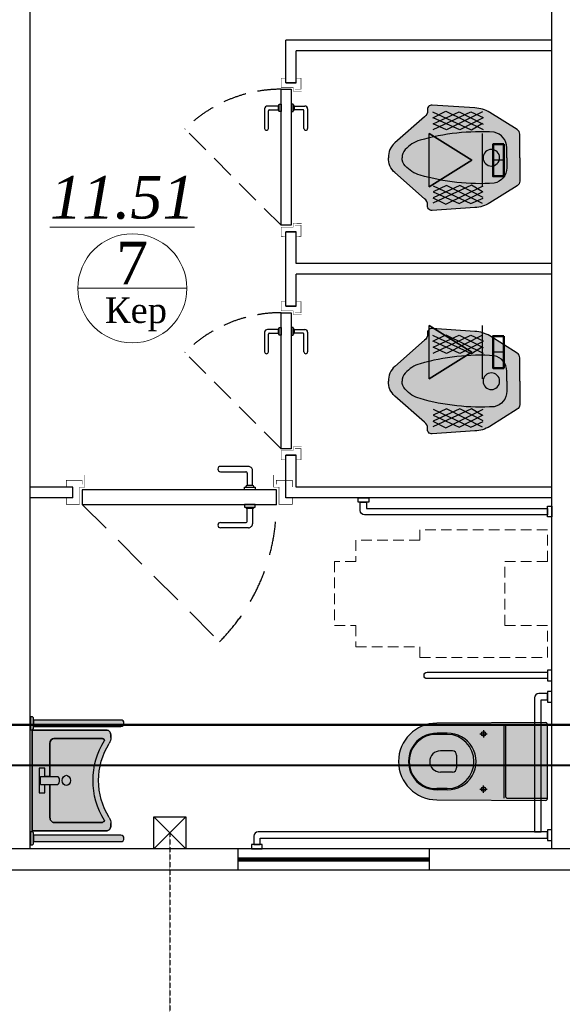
# Model space of a CAD drawing. Extents: x 4114239 to 5838486, y 780458 to 1383318.
# Tile 215 of 231: x 4566615 to 4569165, y 1314434 to 1319061. Entities that reach past the tile are written whole.
import ezdxf

# ---------------------------------------------------------------- set-up
doc = ezdxf.new("R2010")
doc.units = 0
doc.header["$MEASUREMENT"] = 0
for name, pattern in [('ACAD_ISO04W100', [30, 24, -3, 0, -3]), ('ACAD_ISO10W100', [18, 12, -3, 0, -3]), ('Beruniy Xref$0$DASHED', [19.049999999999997, 12.7, -6.349999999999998]), ('DASHED', [0.75, 0.5, -0.25])]:
    doc.linetypes.add(name, pattern=pattern)
for name, color, linetype, lineweight in [('.', 7, 'Continuous', 15), ('100_FURNITURE', 15, 'Continuous', 20), ('_0', 7, 'Continuous', 15), ('Основные', 160, 'Continuous', 40), ('Сантехника', 5, 'Continuous', 13), ('Стены', 5, 'Continuous', 30)]:
    doc.layers.add(name, color=color, linetype=linetype, lineweight=lineweight)
doc.layers.add('Vozduhovod', color=7, linetype='Continuous', lineweight=50, true_color=0x168d87)
for name, color, linetype in [('Аксонометрия', 7, 'Continuous'), ('Вытяжная', 5, 'Continuous'), ('Осевая линия', 7, 'ACAD_ISO04W100'), ('РАЗРЕЗ', 7, 'Continuous'), ('сан.техника', 146, 'Continuous')]:
    doc.layers.add(name, color=color, linetype=linetype)
doc.styles.add('TIEMS', font='times.ttf')
doc.styles.add('ГОСТ 250', font='isocpeui.ttf', dxfattribs={"height": 300})

# ---------------------------------------------------------------- blocks, each defined once
blk = doc.blocks.new('fffffffffffffffffffffffffffddddddddfz')
at = {"color": 0}
blk.add_lwpolyline([(3133299.413927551, 2648111.857663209), (3133449.413927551, 2648111.857663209), (3133449.413927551, 2647961.857663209), (3133299.413927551, 2647961.857663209)], close=True, dxfattribs=at)
for points in [[(3133449.413927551, 2648111.857663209), (3133299.413927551, 2647961.857663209)], [(3133449.413927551, 2647961.857663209), (3133299.413927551, 2648111.857663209)]]:
    blk.add_lwpolyline(points, dxfattribs=at)
blk = doc.blocks.new('gzgzvfzdv')
at = {"layer": '.', "linetype": 'ByBlock', "lineweight": 25, "true_color": 0xffffff}
h = blk.add_hatch(color=7, dxfattribs=at)
h.dxf.hatch_style = 1
edge = h.paths.add_edge_path()
edge.add_arc((-175.5672111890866, -7.000245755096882), 7.000000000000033, 90.00008020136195, 180.3219429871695)
edge.add_line((-182.5671006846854, -7.039578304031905), (-179.9992721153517, -520.0002519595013))
edge.add_arc((0.0007278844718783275, -519.9999999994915), 180, 180.000080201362, 360.000080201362)
edge.add_line((180.0007278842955, -519.9997480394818), (182.5671203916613, -7.039067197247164))
edge.add_arc((175.5672307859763, -6.99975424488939), 6.999999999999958, -0.321782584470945, 90.00008020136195)
edge.add_line((175.5672209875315, 0.0002457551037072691), (-175.5672209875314, -0.000245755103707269))
at = {"layer": 'сан.техника'}
for p, q in [((172.630262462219, -187.5026480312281), (172.6299999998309, 0.0002416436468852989)), ((-172.6297375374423, -187.5031313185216), (-172.6299999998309, -0.0002416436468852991)), ((-172.629712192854, -205.6092823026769), (172.6302878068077, -205.6087990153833)), ((-162.6297235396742, -197.5031173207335), (162.6302764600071, -197.5026620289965)), ((-146.9995800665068, -300.0002057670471), (-112.9995800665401, -300.0001581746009)), ((-129.9995562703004, -317.0001819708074), (-129.9996038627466, -283.0001819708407)), ((147.0004199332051, -299.999794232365), (113.0004199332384, -299.9998418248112)), ((130.0004437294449, -316.9998180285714), (130.0003961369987, -282.9998180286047)), ((-49.9993745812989, -446.7985822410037), (-49.99929598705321, -502.9462393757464)), ((-29.99940257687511, -426.7985542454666), (30.00059742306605, -426.7984702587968)), ((50.00062541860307, -446.7984422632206), (50.00070401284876, -502.9460993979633)), ((-132.629341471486, -470.4522601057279), (-132.629274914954, -518.0001856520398)), ((-127.6293414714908, -470.4522531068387), (-127.6292721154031, -520.0001786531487)), ((127.6306585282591, -470.4518957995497), (127.6307278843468, -519.9998213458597)), ((132.6306585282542, -470.4518888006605), (132.6307250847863, -517.9998143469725))]:
    blk.add_line(p, q, dxfattribs=at)
blk.add_lwpolyline([(-175.5672209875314, -0.000245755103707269, 0.4158598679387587), (-182.5671006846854, -7.039578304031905), (-179.9992721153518, -520.0002519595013, 1), (180.0007278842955, -519.9997480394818), (182.5671203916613, -7.039067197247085, 0.4158598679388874), (175.5672209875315, 0.0002457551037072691)], format="xyb", close=True, dxfattribs=at)
for centre in [(-129.9995800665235, -300.000181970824), (130.0004199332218, -299.9998180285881)]:
    blk.add_circle(centre, 9.999999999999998, dxfattribs=at)
for centre, radius, start, end in [((-162.6297375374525, -187.5031173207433), 9.999999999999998, 180.0000802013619, 270.000080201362), ((162.6302624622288, -187.5026620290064), 9.999999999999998, 270.000080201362, 8.020136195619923e-05), ((0.0006552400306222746, -468.1028777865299), 132.6508033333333, 358.9853400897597, 181.0148203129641), ((0.000662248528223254, -473.1097420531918), 127.6576676, 1.192990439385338, 178.8071699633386), ((-29.9993745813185, -446.798554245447), 20, 90.00008020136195, 180.0000802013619), ((30.00062541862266, -446.7984702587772), 20, 8.020136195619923e-05, 90.00008020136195), ((0.0007040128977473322, -502.9461693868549), 49.99999999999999, 180.0000802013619, 270.000080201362), ((0.0007040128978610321, -502.9461693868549), 49.99999999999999, 270.000080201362, 8.020136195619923e-05), ((0.0007283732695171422, -520.3491966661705), 132.6508033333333, 178.9853400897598, 1.014820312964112), ((0.0007311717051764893, -522.3483965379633), 127.6516034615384, 178.9459547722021, 1.054205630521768)]:
    blk.add_arc(centre, radius, start, end, dxfattribs=at)
blk = doc.blocks.new('sdfhshsggfsfda')
at = {"layer": '100_FURNITURE', "color": 252, "linetype": 'DASHED', "lineweight": 0, "ltscale": 100}
blk.add_lwpolyline([(-150.0000011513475, -1019.999999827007), (149.9999988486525, -1020.000000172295), (149.9999989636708, -920.0000001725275), (249.9999989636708, -920.0000002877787), (249.9999993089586, -620.0000002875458), (299.9999993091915, -620.000000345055), (300, -20.00000034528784), (149.9999999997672, -20.00000017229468), (149.9999997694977, -220.0000001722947), (-150.0000002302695, -219.9999998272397), (-150.0000000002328, -19.99999982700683), (-300, -19.99999965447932), (-300.0000006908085, -619.9999996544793), (-250.0000006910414, -619.9999997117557), (-250.0000010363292, -919.9999997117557), (-150.0000010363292, -919.9999998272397)], close=True, dxfattribs=at)
blk = doc.blocks.new('dfwsgdsfgsdfgfds')
at = {"layer": 'сан.техника'}
for points in [[(-1569.99999925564, -880.0000006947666, -0.4142135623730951), (-1589.99999925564, -900.0000006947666), (-1629.999999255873, -900.0000006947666), (-1629.999999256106, -870.0000006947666), (-1599.999999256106, -870.0000006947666), (-1599.999999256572, -20.00000069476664), (-1569.999999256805, -20.00000069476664), (-1569.99999925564, -880.0000006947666)], [(-730.0000007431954, -60.00000069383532, 0.4142135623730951), (-710.0000007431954, -80.00000069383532), (-80.00000074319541, -80.00000069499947), (-80.00000074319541, -50.00000069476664), (-700.0000007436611, -50.00000069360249), (-700.0000007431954, -20.00000069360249), (-730.0000007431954, -20.00000069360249), (-730.0000007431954, -60.00000069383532)], [(-80.00000074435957, -1380.000000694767, 0.4142135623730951), (-60.00000074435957, -1400.000000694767), (-20.00000074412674, -1400.000000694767), (-20.00000074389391, -1370.000000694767), (-50.00000074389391, -1370.000000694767), (-50.00000074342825, -20.00000069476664), (-80.00000074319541, -20.00000069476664), (-80.00000074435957, -1380.000000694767)]]:
    blk.add_lwpolyline(points, format="xyb", dxfattribs=at)
for points in [[(-1609.999999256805, -6.94766640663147e-07), (-1559.999999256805, -6.945338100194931e-07), (-1559.999999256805, -20.00000069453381), (-1609.999999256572, -20.00000069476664)], [(-790.0000007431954, -6.936024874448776e-07), (-840.0000007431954, -6.933696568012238e-07), (-840.0000007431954, -20.00000069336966), (-790.0000007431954, -20.00000069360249)], [(-690.0000007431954, -6.936024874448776e-07), (-740.0000007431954, -6.936024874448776e-07), (-740.0000007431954, -20.00000069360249), (-690.0000007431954, -20.00000069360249)], [(-40.00000074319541, -6.94766640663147e-07), (-90.00000074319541, -6.945338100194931e-07), (-90.00000074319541, -20.00000069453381), (-40.00000074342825, -20.00000069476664)], [(-1649.999999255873, -910.0000006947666), (-1649.999999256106, -860.0000006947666), (-1629.999999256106, -860.0000006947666), (-1629.999999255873, -910.0000006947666)], [(-7.441267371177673e-07, -1410.000000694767), (-7.438939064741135e-07, -1360.000000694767), (-20.00000074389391, -1360.000000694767), (-20.00000074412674, -1410.000000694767)]]:
    blk.add_lwpolyline(points, close=True, dxfattribs=at)
blk.add_lwpolyline([(-830.0000007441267, -585.0000006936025), (-830.0000007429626, -20.00000069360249), (-800.0000007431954, -20.00000069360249), (-800.0000007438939, -585.0000006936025, -0.414213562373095), (-815.0000007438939, -600.0000006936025), (-815.0000007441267, -600.0000006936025, -0.4142135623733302)], format="xyb", close=True, dxfattribs=at)
blk = doc.blocks.new('asdgagasdfds')
at = {"layer": '.', "linetype": 'ByBlock', "lineweight": 25, "true_color": 0xffffff}
h = blk.add_hatch(color=7, dxfattribs=at)
h.dxf.hatch_style = 1
edge = h.paths.add_edge_path()
edge.add_line((0, 0), (0, 110.1795711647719))
edge.add_arc((-25.8147996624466, 110.1795711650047), 25.8147996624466, 359.9999999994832, 418.0286092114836)
edge.add_line((-12.14597304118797, 132.0785907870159), (-141.0807424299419, 212.5564860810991))
edge.add_arc((-215.5507470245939, 93.2470429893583), 140.6432536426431, 418.0286092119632, 448.0897771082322)
edge.add_line((-210.8626147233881, 233.812138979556), (-411.1062492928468, 247.4764866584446))
edge.add_arc((-412.5825429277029, 225.8422008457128), 21.68459742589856, 446.096267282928, 551.103730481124)
edge.add_arc((-460.2287468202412, 216.4911656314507), 26.87055271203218, 298.2408080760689, 371.10373048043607, ccw=False)
edge.add_line((-447.5141832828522, 192.8191045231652), (-587.0779278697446, 69.83999257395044))
edge.add_arc((-527.4508908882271, 2.171813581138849), 90.19072007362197, 491.3854718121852, 541.3798291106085)
edge.add_arc((-527.4508908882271, -2.171813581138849), 90.19072007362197, 538.6201708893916, 588.6145281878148)
edge.add_line((-587.0779278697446, -69.83999257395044), (-447.5141832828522, -192.8191045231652))
edge.add_arc((-460.2287468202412, -216.4911656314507), 26.87055271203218, 348.89626951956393, 421.7591919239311, ccw=False)
edge.add_arc((-412.5825429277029, -225.8422008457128), 21.68459742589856, 528.8962695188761, 633.9037327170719)
edge.add_line((-411.1062492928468, -247.4764866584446), (-210.8626147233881, -233.812138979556))
edge.add_arc((-215.5507470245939, -93.2470429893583), 140.6432536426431, 271.9102228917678, 301.9713907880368)
edge.add_line((-141.0807424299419, -212.5564860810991), (-12.14597304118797, -132.0785907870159))
edge.add_arc((-25.8147996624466, -110.1795711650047), 25.8147996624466, 301.9713907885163, 360.0000000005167)
edge.add_line((0, -110.1795711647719), (0, 0))
at = {"layer": 'сан.техника'}
for p, q in [((-408.0722536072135, 188.2643162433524), (-347.3923636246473, 218.6295285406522)), ((-226.0325884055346, 129.0521544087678), (-408.0722536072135, 214.0747488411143)), ((-406.5552557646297, 132.0886799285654), (-230.5835771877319, 215.5930116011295)), ((-406.5552557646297, 159.4173667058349), (-285.1954805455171, 215.5930116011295)), ((-282.1614848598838, 130.5704171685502), (-406.5552557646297, 188.2643162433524)), ((-347.3923636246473, 218.6295285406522), (-171.4206850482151, 132.0886799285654)), ((-174.4546807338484, 215.5930116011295), (-344.3583726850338, 130.5704171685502)), ((-285.1954805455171, 215.5930116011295), (-171.4206850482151, 157.8991039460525)), ((-171.4206850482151, 186.7460620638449), (-282.1614848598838, 130.5704171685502)), ((-230.5835771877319, 215.5930116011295), (-171.4206850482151, 189.7825790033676)), ((-344.3583726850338, 130.5704171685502), (-406.5552557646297, 159.4173667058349)), ((-174.4546807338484, 160.9356294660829), (-226.0325884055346, 129.0521544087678)), ((-226.0325884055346, -129.0521544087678), (-408.0722536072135, -214.0747488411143)), ((-344.3583726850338, -130.5704171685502), (-406.5552557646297, -159.4173667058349)), ((-282.1614848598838, -130.5704171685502), (-406.5552557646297, -188.2643162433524)), ((-406.5552557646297, -132.0886799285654), (-230.5835771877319, -215.5930116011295)), ((-347.3923636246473, -218.6295285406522), (-171.4206850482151, -132.0886799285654)), ((-174.4546807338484, -215.5930116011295), (-344.3583726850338, -130.5704171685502)), ((-171.4206850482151, -186.746062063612), (-282.1614848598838, -130.5704171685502)), ((-174.4546807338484, -160.9356294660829), (-226.0325884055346, -129.0521544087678)), ((-406.5552557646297, -159.4173667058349), (-285.1954805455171, -215.5930116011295)), ((-285.1954805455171, -215.5930116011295), (-171.4206850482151, -157.8991039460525)), ((-408.0722536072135, -188.2643162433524), (-347.3923636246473, -218.6295285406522)), ((-230.5835771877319, -215.5930116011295), (-171.4206850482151, -189.7825790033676))]:
    blk.add_line(p, q, dxfattribs=at)
for points in [[(0, 0), (0, 110.1795711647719, 0.2587507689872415), (-12.14597304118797, 132.0785907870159), (-141.0807424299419, 212.5564860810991, 0.1319240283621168), (-210.8626147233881, 233.812138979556), (-411.1062492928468, 247.4764866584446, 0.4931859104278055), (-433.8612074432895, 221.6660540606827, -0.3290875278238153), (-447.5141832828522, 192.8191045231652), (-587.0779278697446, 69.83999257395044, 0.2216688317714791), (-617.6154582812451, 0, 0.08890636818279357)], [(-60.67988998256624, 0), (-60.67988998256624, 47.06608549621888, 0.3548112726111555), (-119.8427821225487, 119.942595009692, 0.08551412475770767), (-468.7521435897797, 81.98607749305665, 0.1429113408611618), (-538.5340158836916, 37.95651751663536, 0.1797639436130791), (-553.1814982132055, 0, 0.4439485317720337)], [(0, 0), (0, -110.1795711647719, -0.2587507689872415), (-12.14597304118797, -132.0785907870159), (-141.0807424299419, -212.5564860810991, -0.1319240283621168), (-210.8626147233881, -233.812138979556), (-411.1062492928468, -247.4764866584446, -0.4931859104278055), (-433.8612074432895, -221.6660540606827, 0.3290875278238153), (-447.5141832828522, -192.8191045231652), (-587.0779278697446, -69.83999257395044, -0.2216688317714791), (-617.6154582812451, 0, -0.08890636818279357)], [(-60.67988998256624, 0), (-60.67988998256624, -47.06608549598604, -0.3548112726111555), (-119.8427821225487, -119.942595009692, -0.08551412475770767), (-468.7521435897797, -81.98607749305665, -0.1429113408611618), (-538.5340158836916, -37.95651751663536, -0.1797639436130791), (-553.1814982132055, 0, -0.4439485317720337)]]:
    blk.add_lwpolyline(points, format="xyb", dxfattribs=at)
blk.add_circle((-133.4957579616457, 0), 39.03259394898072, dxfattribs=at)
blk = doc.blocks.new('*U1886')
at = {"color": 0}
for p, q in [((-131.0000000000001, 11.79640494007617), (-141.5000000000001, 11.79640494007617)), ((-141.5000000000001, 9.796404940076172), (-132.0000000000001, 9.796404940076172)), ((-131.5000000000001, 9.296404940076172), (-131.5000000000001, 4.596404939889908)), ((-129.5000000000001, 4.596404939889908), (-129.5000000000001, 10.29640494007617)), ((-197.0000000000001, 0), (-197.0000000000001, 4.000000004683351)), ((-132.5000000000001, 3), (-132.5000000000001, 4)), ((-132.5000000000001, 4), (-128.5000000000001, 4)), ((-132.0000000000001, 4.099999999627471), (-132.0000000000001, 4)), ((-129.5000000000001, 4.599999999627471), (-131.5000000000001, 4.599999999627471)), ((-129.0000000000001, 4), (-129.0000000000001, 4.099999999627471)), ((-128.5000000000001, 4), (-128.5000000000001, 3)), ((-117.0000000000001, 0), (-117.0000000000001, 4.000000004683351)), ((-132.5000000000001, -2.5), (-132.5000000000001, -3.5)), ((-128.5000000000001, -2.5), (-132.5000000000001, -2.5)), ((-132.5000000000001, -3.5), (-128.5000000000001, -3.5)), ((-132.0000000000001, -3.599999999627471), (-132.0000000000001, -3.5)), ((-129.0000000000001, -3.5), (-129.0000000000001, -3.599999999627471)), ((-128.5000000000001, -3.5), (-128.5000000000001, -2.5)), ((-131.5000000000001, -8.796404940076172), (-131.5000000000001, -4.096404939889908)), ((-129.5000000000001, -4.099999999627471), (-131.5000000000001, -4.099999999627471)), ((-129.5000000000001, -4.096404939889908), (-129.5000000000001, -9.796404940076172)), ((-141.5000000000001, -9.296404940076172), (-132.0000000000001, -9.296404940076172)), ((-131.0000000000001, -11.29640494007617), (-141.5000000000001, -11.29640494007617))]:
    blk.add_line(p, q, dxfattribs=at)
at = {"color": 0, "linetype": 'Beruniy Xref$0$DASHED'}
blk.add_line((-193.5, -2.5), (-141.881204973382, -54.11879502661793), dxfattribs=at)
at = {"color": 0, "const_width": 0.2}
for points in [[(-199.4999999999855, 0), (-199.4999999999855, -2.499999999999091), (-194.5, -2.5), (-194.4999999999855, 3.999999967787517), (-192.4999999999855, 3.999999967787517), (-192.4999999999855, 8.499999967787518)], [(-114.5000000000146, 0), (-114.5000000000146, -2.499999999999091), (-119.5000000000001, -2.5), (-119.5000000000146, 3.999999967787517), (-121.5000000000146, 3.999999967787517), (-121.5000000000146, 8.499999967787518)], [(-193.4999999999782, 4.999999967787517), (-193.4999999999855, 6.500000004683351), (-199.4999999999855, 6.500000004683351), (-199.4999999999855, 4.000000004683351)], [(-120.5000000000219, 4.999999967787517), (-120.5000000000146, 6.500000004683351), (-114.5000000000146, 6.500000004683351), (-114.5000000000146, 4.000000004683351)]]:
    blk.add_lwpolyline(points, dxfattribs=at)
at = {"color": 0}
blk.add_lwpolyline([(-193.5, 3), (-193.5, -2.5), (-120.5000000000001, -2.5), (-120.5000000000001, 3), (-193.5, 3)], dxfattribs=at)
for centre, radius, start, end in [((-141.5000000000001, 10.79640494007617), 1, 90.00000000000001, 270), ((-131.0000000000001, 10.29640494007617), 1.5, 0, 90.00000000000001), ((-132.0000000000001, 9.296404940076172), 0.5, 0, 90.00000000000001), ((-131.5000000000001, 4.099999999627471), 0.5, 90.00000000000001, 180), ((-129.5000000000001, 4.099999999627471), 0.5, 0, 90.00000000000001), ((-131.5000000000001, -3.599999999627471), 0.5, 180, 270), ((-129.5000000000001, -3.599999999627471), 0.5, 270, 0), ((-141.5000000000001, -10.29640494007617), 1, 90.00000000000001, 270), ((-132.0000000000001, -8.796404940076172), 0.5, 270, 0), ((-131.0000000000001, -9.796404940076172), 1.5, 270, 0)]:
    blk.add_arc(centre, radius, start, end, dxfattribs=at)
at = {"color": 0, "linetype": 'Beruniy Xref$0$DASHED'}
blk.add_arc((-193.5, -2.5), 73, 315.0000000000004, 0, dxfattribs=at)
blk = doc.blocks.new('*U1887')
at = {"color": 0, "linetype": 'Beruniy Xref$0$DASHED'}
blk.add_line((-193.5, 2.5), (-141.881204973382, 54.11879502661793), dxfattribs=at)
at = {"color": 0}
for p, q in [((-131.0000000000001, 11.29640494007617), (-141.5000000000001, 11.29640494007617)), ((-141.5000000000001, 9.296404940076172), (-132.0000000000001, 9.296404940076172)), ((-131.5000000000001, 8.796404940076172), (-131.5000000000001, 4.096404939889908)), ((-129.5000000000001, 4.096404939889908), (-129.5000000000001, 9.796404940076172)), ((-197.0000000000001, 0), (-197.0000000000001, -5.714285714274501)), ((-132.5000000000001, 2.5), (-132.5000000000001, 3.5)), ((-132.5000000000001, 3.5), (-128.5000000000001, 3.5)), ((-128.5000000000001, 2.5), (-132.5000000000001, 2.5)), ((-132.0000000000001, 3.599999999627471), (-132.0000000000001, 3.5)), ((-129.5000000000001, 4.099999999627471), (-131.5000000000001, 4.099999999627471)), ((-129.0000000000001, 3.5), (-129.0000000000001, 3.599999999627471)), ((-128.5000000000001, 3.5), (-128.5000000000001, 2.5)), ((-117.0000000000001, 0), (-117.0000000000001, -5.714285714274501)), ((-132.5000000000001, -3), (-132.5000000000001, -4)), ((-132.5000000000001, -4), (-128.5000000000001, -4)), ((-132.0000000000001, -4.099999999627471), (-132.0000000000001, -4)), ((-131.5000000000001, -9.296404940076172), (-131.5000000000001, -4.596404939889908)), ((-129.5000000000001, -4.599999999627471), (-131.5000000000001, -4.599999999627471)), ((-129.5000000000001, -4.596404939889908), (-129.5000000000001, -10.29640494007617)), ((-129.0000000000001, -4), (-129.0000000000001, -4.099999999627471)), ((-128.5000000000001, -4), (-128.5000000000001, -3)), ((-141.5000000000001, -9.796404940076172), (-132.0000000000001, -9.796404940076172)), ((-131.0000000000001, -11.79640494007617), (-141.5000000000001, -11.79640494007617))]:
    blk.add_line(p, q, dxfattribs=at)
at = {"color": 0, "const_width": 0.2}
for points in [[(-199.4999999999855, 0), (-199.4999999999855, 2.499999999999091), (-194.5, 2.5), (-194.4999999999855, -3.999999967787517), (-192.4999999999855, -3.999999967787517), (-192.4999999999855, -8.499999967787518)], [(-114.5000000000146, 0), (-114.5000000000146, 2.499999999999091), (-119.5000000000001, 2.5), (-119.5000000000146, -3.999999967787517), (-121.5000000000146, -3.999999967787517), (-121.5000000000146, -8.499999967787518)], [(-193.4999999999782, -4.999999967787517), (-193.4999999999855, -8.214285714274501), (-199.4999999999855, -8.214285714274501), (-199.4999999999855, -5.714285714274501)], [(-120.5000000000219, -4.999999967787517), (-120.5000000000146, -8.214285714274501), (-114.5000000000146, -8.214285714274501), (-114.5000000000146, -5.714285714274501)]]:
    blk.add_lwpolyline(points, dxfattribs=at)
at = {"color": 0}
blk.add_lwpolyline([(-193.5, -3), (-193.5, 2.5), (-120.5000000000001, 2.5), (-120.5000000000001, -3), (-193.5, -3)], dxfattribs=at)
at = {"color": 0, "linetype": 'Beruniy Xref$0$DASHED'}
blk.add_arc((-193.5, 2.5), 73, 0, 44.99999999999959, dxfattribs=at)
at = {"color": 0}
for centre, radius, start, end in [((-141.5000000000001, 10.29640494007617), 1, 90, 270), ((-131.0000000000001, 9.796404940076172), 1.5, 0, 90), ((-132.0000000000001, 8.796404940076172), 0.5, 0, 90), ((-131.5000000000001, 3.599999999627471), 0.5, 90, 180), ((-129.5000000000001, 3.599999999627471), 0.5, 0, 90), ((-131.5000000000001, -4.099999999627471), 0.5, 180, 270), ((-129.5000000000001, -4.099999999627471), 0.5, 270, 0), ((-141.5000000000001, -10.79640494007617), 1, 90, 270), ((-132.0000000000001, -9.296404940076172), 0.5, 270, 0), ((-131.0000000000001, -10.29640494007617), 1.5, 270, 0)]:
    blk.add_arc(centre, radius, start, end, dxfattribs=at)
blk = doc.blocks.new('21')
at = {"layer": '.', "lineweight": 30, "transparency": 33554687}
h = blk.add_hatch(color=1, dxfattribs=at)
h.dxf.hatch_style = 1
h.set_gradient(color1=(255, 255, 255), one_color=1, tint=1)
h.paths.add_polyline_path([(3499544.730136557, -1424689.234497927), (3499557.430136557, -1424689.234497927), (3499557.430136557, -1424613.034497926), (3499544.730136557, -1424613.034497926), (3499538.380136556, -1424619.384497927), (3499538.380136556, -1424682.884497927)])
edge = h.paths.add_edge_path()
edge.add_line((3499538.380136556, -1424670.181612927), (3499538.380136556, -1424632.087382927))
edge.add_line((3499538.380136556, -1424632.087382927), (3499026.380136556, -1424632.087382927))
edge.add_arc((3499026.380136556, -1424651.134497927), 19.04711499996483, 89.99999999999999, 270)
edge.add_line((3499026.380136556, -1424670.181612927), (3499538.380136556, -1424670.181612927))
blk.add_lwpolyline([(3499538.380136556, -1424670.181612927), (3499538.380136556, -1424632.087382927), (3499026.380136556, -1424632.087382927, 1), (3499026.380136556, -1424670.181612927)], format="xyb", close=True)
blk.add_lwpolyline([(3499544.730136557, -1424689.234497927), (3499557.430136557, -1424689.234497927), (3499557.430136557, -1424613.034497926), (3499544.730136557, -1424613.034497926), (3499538.380136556, -1424619.384497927), (3499538.380136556, -1424682.884497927)], close=True)
at = {"layer": '_0', "color": 0, "lineweight": 25}
for points in [[(3499026.380136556, -1424670.181612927), (3499538.380136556, -1424670.181612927), (3499538.380136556, -1424632.087382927), (3499026.380136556, -1424632.087382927)], [(3499557.430136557, -1424613.034497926), (3499544.730136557, -1424613.034497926), (3499538.380136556, -1424619.384497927), (3499538.380136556, -1424682.884497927), (3499544.730136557, -1424689.234497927), (3499557.430136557, -1424689.234497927)], [(3499557.430136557, -1424613.034497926), (3499557.430136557, -1424689.234497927)]]:
    blk.add_lwpolyline(points, dxfattribs=at)
blk.add_lwpolyline([(3499538.380136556, -1424632.087382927), (3499538.380136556, -1424670.181612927)], close=True, dxfattribs=at)
blk.add_arc((3499026.380136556, -1424651.134497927), 19.04711499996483, 90, 270, dxfattribs=at)
blk = doc.blocks.new('Rac7')
at = {"layer": '.', "lineweight": 30, "transparency": 33554687}
h = blk.add_hatch(color=1, dxfattribs=at)
h.dxf.hatch_style = 1
h.set_gradient(color1=(255, 255, 255), one_color=1, tint=1)
edge = h.paths.add_edge_path()
edge.add_line((-38988.30350479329, -23808.42117611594), (-38999.94733869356, -23808.42117611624))
edge.add_arc((-38999.94733869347, -23868.42117611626), 60.00000000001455, 90.00000000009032, 122.2280471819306)
edge.add_arc((-39230.96035782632, -23501.9766628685), 373.1842521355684, 237.7719528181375, 302.22804718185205, ccw=False)
edge.add_arc((-39461.97337695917, -23868.42117611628), 60.00000000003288, 57.77195281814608, 89.99999999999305)
edge.add_line((-39461.97337695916, -23808.42117611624), (-39473.61721086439, -23808.42117611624))
edge.add_ellipse((-39473.61721085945, -23829.60549407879), major_axis=(-26.96185922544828, -9.842192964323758e-12), ratio=0.7857142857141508, start_angle=269.9999999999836, end_angle=359.9999999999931)
edge.add_line((-39500.5790700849, -23829.60549407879), (-39500.5790700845, -24232.10769044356))
edge.add_line((-39500.5790700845, -24232.10769044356), (-38961.34164556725, -24232.10769044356))
edge.add_line((-38961.34164556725, -24232.10769044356), (-38961.34164556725, -23829.60549408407))
edge.add_ellipse((-38988.30350479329, -23829.60549407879), major_axis=(-26.96185922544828, -9.842192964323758e-12), ratio=0.7857142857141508, start_angle=179.9999999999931, end_angle=269.9999999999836)
at = {"lineweight": 25}
for p, q in [((-39500.5790700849, -23829.60549407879), (-39500.5790700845, -24232.10769044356)), ((-39500.5790700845, -24232.10769044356), (-39500.5790700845, -23829.60549407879)), ((-39461.97337695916, -23808.42117611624), (-39473.61721086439, -23808.42117611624)), ((-39473.61721085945, -23808.42117611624), (-39461.97337695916, -23808.42117611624)), ((-38988.30350479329, -23808.42117611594), (-38999.94733869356, -23808.42117611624)), ((-38999.94733869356, -23808.42117611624), (-38988.30350479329, -23808.42117611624)), ((-38961.34164556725, -24232.10769044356), (-38961.34164556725, -23829.60549408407)), ((-38961.34164556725, -23829.60549407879), (-38961.34164556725, -24232.10769044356)), ((-39456.5234781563, -24114.9241397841), (-39456.52347815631, -23859.14371952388)), ((-39456.5234781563, -23859.14371952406), (-39456.5234781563, -24114.924139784)), ((-39005.3972374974, -23859.14371952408), (-39005.39723749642, -24114.92413978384)), ((-39005.39723749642, -24114.92413978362), (-39005.3972374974, -23859.14371952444)), ((-39252.52984520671, -24185.89597805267), (-39252.52984520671, -24093.57448542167)), ((-39209.39087044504, -24185.89597805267), (-39209.39087044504, -24093.57448542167)), ((-39252.52984520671, -24136.10845774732), (-39429.56161893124, -24136.10845774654)), ((-39429.56161893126, -24136.10845774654), (-39252.52984520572, -24136.10845774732)), ((-39252.52984520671, -24164.01005671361), (-39252.52984520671, -24136.10845774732)), ((-39032.35909672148, -24136.10845774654), (-39209.39087044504, -24136.10845774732)), ((-39209.39087044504, -24136.10845774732), (-39209.39087044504, -24164.01005671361)), ((-39209.39087044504, -24136.10845774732), (-39032.35909672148, -24136.10845774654)), ((-39297.04374571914, -24193.54828215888), (-39297.04374571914, -24164.01005671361)), ((-39297.04374571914, -24164.01005671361), (-39252.52984520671, -24164.01005671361)), ((-39297.04374571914, -24164.01005671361), (-39252.52984520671, -24164.01005671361)), ((-39297.04374571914, -24193.54828215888), (-39297.04374571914, -24164.01005671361)), ((-39164.87696993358, -24193.54828215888), (-39297.04374571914, -24193.54828215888)), ((-39164.87696993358, -24193.54828215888), (-39297.04374571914, -24193.54828215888)), ((-39252.52984520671, -24185.89597805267), (-39209.39087044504, -24185.89597805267)), ((-39209.39087044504, -24164.01005671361), (-39164.87696993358, -24164.01005671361)), ((-39209.39087044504, -24164.01005671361), (-39164.87696993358, -24164.01005671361)), ((-39164.87696993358, -24164.01005671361), (-39164.87696993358, -24193.54828215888)), ((-39164.87696993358, -24164.01005671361), (-39164.87696993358, -24193.54828215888)), ((-39500.5790700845, -24232.10769044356), (-38961.34164556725, -24232.10769044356)), ((-38961.34164556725, -24232.10769044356), (-39500.5790700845, -24232.10769044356))]:
    blk.add_line(p, q, dxfattribs=at)
for centre, radius, start, end in [((-39461.97337695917, -23868.42117611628), 60.00000000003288, 57.77195281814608, 89.99999999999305), ((-39461.97337695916, -23868.42117611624), 60, 57.77195281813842, 90), ((-39230.96035782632, -23501.9766628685), 373.1842521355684, 237.7719528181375, 302.228047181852), ((-39230.96035782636, -23501.97666286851), 373.1842521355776, 237.7719528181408, 302.2280471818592), ((-38999.94733869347, -23868.42117611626), 60.00000000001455, 90.00000000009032, 122.2280471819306), ((-38999.94733869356, -23868.42117611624), 60, 90, 122.2280471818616), ((-39230.96035782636, -23501.97666286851), 402.7224775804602, 237.7087416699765, 302.2912583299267), ((-39230.96035782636, -23501.97666286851), 402.7224775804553, 237.708741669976, 302.2912583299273)]:
    blk.add_arc(centre, radius, start, end, dxfattribs=at)
for centre, major_axis, ratio, start_param, end_param in [((-39473.61721085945, -23829.60549407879), (-26.96185922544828, -9.842192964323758e-12), 0.7857142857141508, 4.712388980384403, 6.283185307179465), ((-38988.30350479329, -23829.60549407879), (-26.96185922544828, -9.842192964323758e-12), 0.7857142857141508, 3.141592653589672, 4.712388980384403), ((-39429.56161893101, -23859.14371952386), (-26.96185922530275, -1.743337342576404e-11), 0.7857142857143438, 5.37293991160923, 6.28318530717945), ((-39032.359096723, -23859.14371952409), (-26.9618592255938, -1.341028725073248e-11), 0.7857142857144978, 3.141592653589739, 4.051838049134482), ((-39429.56161893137, -24114.9241397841), (-26.96185922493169, -8.477217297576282e-12), 0.7857142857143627, 6.283185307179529, 7.853981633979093), ((-39032.3590967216, -24114.9241397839), (-26.96185922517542, 4.088171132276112e-12), 0.7857142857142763, 7.85398163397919, 9.424777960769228)]:
    blk.add_ellipse(centre, major_axis=major_axis, ratio=ratio, start_param=start_param, end_param=end_param, dxfattribs=at)
at = {"lineweight": 25, "extrusion": (0, 0, -1)}
for centre, major_axis, ratio, start_param, end_param in [((-39473.61721085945, -23829.60549407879), (-26.96185922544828, -9.842192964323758e-12), 0.7857142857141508, 1.211384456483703e-13, 1.570796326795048), ((-38988.30350479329, -23829.60549407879), (-26.96185922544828, -9.842192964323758e-12), 0.7857142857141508, 1.570796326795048, 3.141592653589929), ((-39429.56161893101, -23859.14371952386), (-26.96185922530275, -1.743337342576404e-11), 0.7857142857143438, 1.360184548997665e-13, 0.9102453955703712), ((-39032.359096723, -23859.14371952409), (-26.9618592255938, -1.341028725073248e-11), 0.7857142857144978, 2.231347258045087, 3.141592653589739), ((-39231.00426818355, -24048.02331776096), (27.85480897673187, -3.253154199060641e-13), 0.7857142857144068, -3.141592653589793, 3.141592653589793), ((-39230.96035782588, -24104.03082472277), (-25.34457466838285, -1.224571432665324e-11), 0.7857142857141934, 0.5528155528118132, 2.588777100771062), ((-39429.56161893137, -24114.9241397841), (-26.96185922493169, -8.477217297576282e-12), 0.7857142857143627, -1.570796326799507, 5.670513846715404e-14), ((-39032.3590967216, -24114.9241397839), (-26.96185922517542, 4.088171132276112e-12), 0.7857142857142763, -3.141592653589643, -1.570796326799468)]:
    blk.add_ellipse(centre, major_axis=major_axis, ratio=ratio, start_param=start_param, end_param=end_param, dxfattribs=at)
blk.add_ellipse((-39231.00426818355, -24048.02331776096), major_axis=(-27.85480897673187, 3.253154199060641e-13), ratio=0.7857142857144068, dxfattribs=at)
blk = doc.blocks.new('fgfgfggggggggggggggggggdffx')
at = {"color": 0}
for points in [[(3169449.087195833, 2635249.357663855), (3169549.190223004, 2635249.357663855)], [(3169449.087195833, 2634349.357663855), (3169549.315949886, 2634349.357663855)]]:
    blk.add_lwpolyline(points, dxfattribs=at)
at = {"color": 5, "const_width": 20}
blk.add_lwpolyline([(3169499.20157286, 2634349.357663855), (3169499.20157286, 2635249.357663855)], dxfattribs=at)
blk = doc.blocks.new('*U2034')
at = {"color": 0, "linetype": 'ByBlock', "lineweight": 50, "ltscale": 100}
blk.add_lwpolyline([(0, 75), (0, -75), (50, -75.00000000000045), (50, 74.99999999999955)], close=True, dxfattribs=at)
at = {"layer": 'Аксонометрия', "ltscale": 5}
blk.add_line((0, 0), (50, 0), dxfattribs=at)
at = {"layer": 'Осевая линия', "ltscale": 2}
blk.add_line((0, 0), (50, 0), dxfattribs=at)
blk = doc.blocks.new('*U2035')
at = {"color": 0, "linetype": 'Continuous', "lineweight": -2}
for p, q in [((-125, 0), (125, 0)), ((-125, -250), (1.4210854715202e-14, -50)), ((1.4210854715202e-14, -50), (125, -250)), ((-125, -250), (125, -250))]:
    blk.add_line(p, q, dxfattribs=at)
at = {"layer": 'Аксонометрия'}
for p, q in [((-125, 0), (125, 0)), ((1.4210854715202e-14, -50), (-125, -250)), ((125, -250), (1.4210854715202e-14, -50)), ((-125, -250), (125, -250))]:
    blk.add_line(p, q, dxfattribs=at)

msp = doc.modelspace()

# ---------------------------------------------------------------- linework, layer by layer
at = {"lineweight": 0, "ltscale": 100}
msp.add_line((4567400.935516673, 1317798.371081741), (4566888.935516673, 1317798.371081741), dxfattribs=at)
at = {"color": 1, "linetype": 'DASHED', "ltscale": 2}
msp.add_line((4567321.285870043, 1315239.274427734), (4567321.285870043, 1312621.545524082), dxfattribs=at)
at = {"color": 0}
for points in [[(4571995.508616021, 1322264.288397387), (4571996.514433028, 1315064.274427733), (4565580.845501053, 1315064.274427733)], [(4571895.508616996, 1322264.274427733), (4571896.500462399, 1315164.274427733), (4565580.845501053, 1315164.274427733)], [(4566665.400138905, 1315164.274427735), (4566665.400138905, 1320314.265723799)], [(4569115.492005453, 1315164.274427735), (4569115.492005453, 1320314.274427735)]]:
    msp.add_lwpolyline(points, dxfattribs=at)
at = {"color": 5, "linetype": 'ACAD_ISO10W100', "ltscale": 100, "const_width": 10}
msp.add_lwpolyline([(4536408.218859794, 1315747.037988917), (4571311.535807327, 1315747.037988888)], dxfattribs=at)
at = {"color": 5, "const_width": 10}
msp.add_lwpolyline([(4536218.218859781, 1315556.588541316), (4571501.535807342, 1315556.588541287)], dxfattribs=at)
at = {"layer": 'РАЗРЕЗ', "color": 5, "linetype": 'ByBlock', "lineweight": 25, "ltscale": 2}
for p, q in [((4569115.492005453, 1318964.274427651), (4567865.492005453, 1318964.274427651)), ((4569115.492005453, 1318914.274427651), (4567915.492005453, 1318914.274427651)), ((4567915.492005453, 1318764.274427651), (4567865.492005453, 1318764.274427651)), ((4567915.492005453, 1318064.274427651), (4567865.492005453, 1318064.274427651)), ((4569115.492005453, 1317914.274427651), (4567915.492005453, 1317914.274427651)), ((4569115.492005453, 1317864.274427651), (4567915.492005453, 1317864.274427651)), ((4567915.492005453, 1317714.274427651), (4567865.492005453, 1317714.274427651)), ((4567915.492005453, 1317014.274427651), (4567865.492005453, 1317014.274427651)), ((4566865.492005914, 1316864.27442771), (4566665.492005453, 1316864.27442771)), ((4566865.492005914, 1316814.274426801), (4566865.492005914, 1316864.274426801)), ((4569115.492005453, 1316864.274427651), (4567915.492005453, 1316864.274427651)), ((4566865.492005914, 1316814.274427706), (4566665.492005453, 1316814.274427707)), ((4569115.492005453, 1316814.274427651), (4567865.492005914, 1316814.274427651))]:
    msp.add_line(p, q, dxfattribs=at)
for points in [[(4567865.492005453, 1318764.274427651), (4567865.492005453, 1318964.274427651)], [(4567915.492005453, 1318764.274427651), (4567915.492005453, 1318914.274427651)], [(4567865.492005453, 1317714.274427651), (4567865.492005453, 1318064.274427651)], [(4567915.492005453, 1317914.274427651), (4567915.492005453, 1318064.274427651)], [(4567915.492005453, 1317714.274427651), (4567915.492005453, 1317864.274427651)], [(4567865.492005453, 1316864.274427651), (4567865.492005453, 1317014.274427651)], [(4567915.492005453, 1316864.274427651), (4567915.492005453, 1317014.274427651)]]:
    msp.add_lwpolyline(points, dxfattribs=at)
at = {"layer": 'Стены', "color": 0, "linetype": 'ByBlock', "lineweight": 0, "ltscale": 100}
msp.add_circle((4567144.935516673, 1317798.371081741), 256, dxfattribs=at)

# ---------------------------------------------------------------- block references
at = {"color": 216, "lineweight": 30}
for name, p, xscale, yscale, zscale, rotation in [('*U1887', (4567865.492002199, 1319788.024427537), 8.749999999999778, 8.749999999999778, 8.749999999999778, 90.00000010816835), ('*U1887', (4567865.492002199, 1318738.024427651), 8.749999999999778, 8.749999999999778, 8.749999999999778, 90.00000010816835), ('*U1886', (4569327.992005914, 1316814.274430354), 12.49999999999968, 12.49999999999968, 12.49999999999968, 1.081683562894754e-07)]:
    msp.add_blockref(name, p, dxfattribs=dict(at, xscale=xscale, yscale=yscale, zscale=zscale, rotation=rotation))
at = {"color": 1, "linetype": 'ByBlock', "xscale": -1, "rotation": 180}
for p in [(4568965.491997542, 1318411.875602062), (4568965.491997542, 1317361.875602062)]:
    msp.add_blockref('asdgagasdfds', p, dxfattribs=at)
at = {"color": 1, "lineweight": 30, "xscale": 0.8, "yscale": 0.8, "zscale": 0.8, "rotation": 180}
for p in [(7366311.436114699, 176033.8468293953), (7366311.436114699, 175492.8897083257)]:
    msp.add_blockref('21', p, dxfattribs=at)
at = {"color": 0}
msp.add_blockref('fffffffffffffffffffffffffffddddddddfz', (1433946.871942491, -1332797.583235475), dxfattribs=at)
at = {"color": 0, "rotation": 270}
msp.add_blockref('fgfgfggggggggggggggggggdffx', (1933291.134341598, 4484613.361623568), dxfattribs=at)
at = {"layer": 'Vozduhovod', "xscale": -1}
for p in [(4568890.455394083, 1318400.143577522), (4568890.455394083, 1317498.788870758)]:
    msp.add_blockref('*U2034', p, dxfattribs=at)
at = {"layer": 'Вытяжная', "linetype": 'Continuous', "lineweight": -2, "xscale": -1, "rotation": 270}
for p in [(4568790.455394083, 1318400.143577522), (4568790.455394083, 1317498.788870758)]:
    msp.add_blockref('*U2035', p, dxfattribs=at)
at = {"layer": 'сан.техника', "rotation": 270}
for name, p in [('dfwsgdsfgsdfgfds', (4569115.492006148, 1315164.274426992)), ('sdfhshsggfsfda', (4569115.492006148, 1316364.274426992)), ('gzgzvfzdv', (4569095.520248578, 1315575.013555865))]:
    msp.add_blockref(name, p, dxfattribs=at)
at = {"layer": 'Сантехника', "color": 0, "lineweight": -2, "xscale": -0.875310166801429, "yscale": 0.875310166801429, "zscale": 0.875310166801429, "rotation": 270.0000000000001}
msp.add_blockref('Rac7', (4587884.102229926, 1349825.250574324), dxfattribs=at)

# ---------------------------------------------------------------- texts
at = {"lineweight": 0, "ltscale": 100, "char_height": 200, "attachment_point": 5, "style": 'TIEMS'}
for s, insert in [('\\A1;{\\fTimes New Roman|b0|i1|c204|p18;\\L11.51}', (4567097.67717873, 1318224.131089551)), ('\\A1;7', (4567143.225920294, 1317916.970501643))]:
    msp.add_mtext(s, dxfattribs=dict(at, insert=insert))
at = {"lineweight": 0, "ltscale": 100, "insert": (4567161.849554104, 1317675.995341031), "char_height": 120, "width": 925.1768424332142, "attachment_point": 5, "style": 'TIEMS'}
msp.add_mtext('\\A1;Кер', dxfattribs=at)
at = {"layer": 'Основные', "color": 0, "insert": (4311639.514015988, 1322203.188107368), "char_height": 351, "width": 18425.16591628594, "attachment_point": 1, "style": 'ГОСТ 250'}
msp.add_mtext('\\pi1037; Гипохлорит получают, пропуская газообразный хлор через раствор гидроксида натрия в строго контролируемых условиях. Для повышения стабильности препарата при хранении часть не прореагировавшей щелочи оставляют в дезинфицирующем средстве, поэтому получаемый раствор препарата характеризуется очень высоком значением pH - около 12.\\PДаже при соблюдении благоприятных условий хранения (в темном месте при пониженной температуре) гипохлорит медленно разлагается, теряя часть хлора и образуя кислород. Однако значение pH при этом остается высоким.  В летние месяцы рекомендуется хранить раствор гипохлорита натрия в темном контейнере не дольше одного месяца при максимально низкой температуре.\\P{\\LНикогда не добавляйте кислоту непосредственно к раствору гипохлорита, так как это приведет к образованию ядовитого газообразного хлора.\\P\\pi0;ВНИМАНИЕ: ВСЕГДА вносите химический агент в воду. НИКОГДА не добавляйте воду к химическим агентам во избежание несчастных случаев.\\P}   Необходимая для коррекции pH кислота должна подаваться в бассейн постепенно. В случае использования хлористоводородной (соляной) кислоты ее необходимо разбавить перед добавлением в бассейн.  Это можно сделать, например, в ведре или канистре, добавив к воде из бассейна соляную кислоту (конкретные концентрации, объемы и дозировки должны присутствовать в инструкции по применению, предоставляемой производителем).\\P\\pi1037;При применении сухого препарата для понижения pH (гидросульфата натрия) его необходимо предварительно растворить в воде. Вне зависимости от того, какой препарат вы используете (жидкий или твердый), старайтесь как можно более равномерно распределять в бассейне приготовленный раствор понижающего pH реагента. \\PГипохлорит кальция  является более стабильным аналогом гипохлорита натрия. Коммерчески доступны препараты в форме гранул или таблеток с содержанием доступного хлора вплоть до 65%, что выше, чем в случае гипохлорита натрия.\\PГипохлорит кальция растворяют в воде и подают в циркуляционную систему автоматически.  Постоянное использование гипохлорита приводит к увеличению уровня кальция в воде. Это является безусловным достоинством препарата в регионах с мягкой водой. В таких условиях в бассейнах часто наблюдается «растворение» цемента между керамическими плитками из-за того, что вода испытывает «нехватку кальция», и ей требуются источники кальция для компенсации его уровня. В этом случае гипохлорит кальция выполняет сразу две функции: дезинфицирует воду и помогает устранить нехватку кальция.', dxfattribs=at)

doc.saveas('drawing.dxf')
